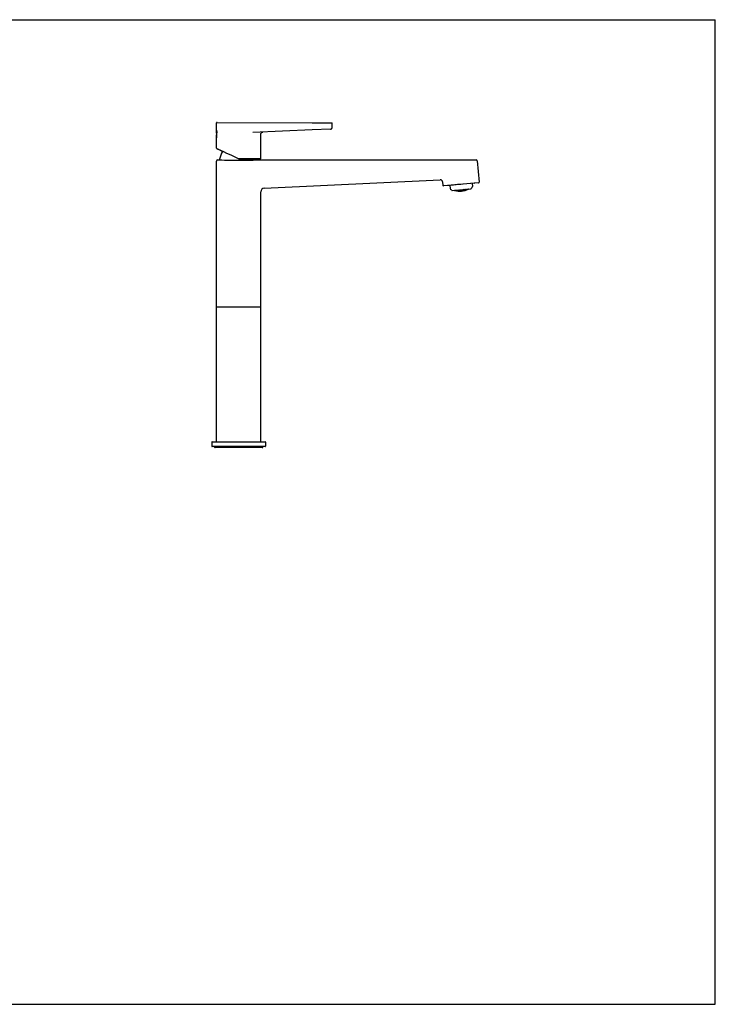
# Model space of a CAD drawing. Header units: millimetres. Extents: x 0 to 1189, y 0 to 841.
# Tile 6 of 6: x 594 to 1189, y 0 to 841. Entities that reach past the tile are written whole.
import ezdxf

# ---------------------------------------------------------------- set-up
doc = ezdxf.new("R2010")
doc.units = ezdxf.units.MM
doc.header["$LTSCALE"] = 65.395
doc.layers.get('0').update_dxf_attribs({"linetype": 'CONTINUOUS'})
doc.layers.add('AXIS', color=7, linetype='CONTINUOUS')

msp = doc.modelspace()

# ---------------------------------------------------------------- linework, layer by layer
at = {"color": 7, "linetype": 'CONTINUOUS'}
for p, q in [((0, 841), (1189, 841)), ((1189, 0), (1189, 841)), ((763.16, 753.27), (860.99, 752.87)), ((844.43, 752.94), (861.15, 752.87)), ((762.64, 746.73), (762.64, 746.73)), ((762.64, 740.25), (762.65, 740.41)), ((762.75, 741.06), (762.94, 742.26)), ((844.44, 746.89), (793.76, 744.71)), ((860.2, 747.57), (844.44, 746.89)), ((762.61, 739.97), (762.61, 739.97)), ((762.81, 731), (762.84, 730.99)), ((762.87, 730.97), (762.92, 730.95)), ((762.92, 730.95), (762.97, 730.92)), ((762.97, 730.92), (763.05, 730.88)), ((763.05, 730.88), (763.17, 730.82)), ((763.17, 730.82), (763.34, 730.73)), ((763.34, 730.73), (763.65, 730.58)), ((763.65, 730.58), (764.17, 730.32)), ((763.98, 730.49), (763.99, 730.48)), ((763.99, 730.48), (764.01, 730.47)), ((764.01, 730.47), (764.03, 730.47)), ((764.03, 730.47), (764.05, 730.46)), ((764.05, 730.46), (764.09, 730.44)), ((764.09, 730.44), (764.14, 730.42)), ((764.14, 730.42), (764.21, 730.39)), ((764.17, 730.32), (765.28, 729.78)), ((764.21, 730.39), (764.32, 730.34)), ((764.32, 730.34), (764.49, 730.27)), ((764.49, 730.27), (764.76, 730.15)), ((764.76, 730.15), (764.84, 730.11)), ((764.84, 730.11), (765.42, 729.85)), ((765.28, 729.78), (767.94, 728.49)), ((765.42, 729.85), (766.61, 729.31)), ((766.61, 729.31), (768.73, 728.33)), ((768.73, 728.33), (771.39, 727.1)), ((771.39, 727.1), (774.97, 725.43)), ((774.97, 725.43), (778.96, 723.56)), ((778.96, 723.56), (781.84, 722.2)), ((762.67, 480.37), (762.67, 720.23)), ((763.67, 721.23), (765.22, 721.23)), ((765.33, 721.6), (765.32, 721.37)), ((765.32, 721.37), (765.32, 721.23)), ((765.35, 721.82), (765.33, 721.6)), ((781.84, 722.2), (799.34, 722.12)), ((800.23, 722.12), (781.86, 722.2)), ((782.34, 720.96), (782.21, 720.96)), ((797.99, 721.82), (798.01, 721.6)), ((798.01, 721.6), (798.02, 721.37)), ((798.02, 721.37), (798.02, 721.22)), ((798.12, 721.23), (984.49, 721.23)), ((799.41, 722.12), (799.41, 722.12)), ((985.48, 720.31), (987.07, 702.21)), ((803.53, 697.09), (953.84, 704.27)), ((955.93, 702.45), (956.18, 699.51)), ((986.61, 701.67), (956.73, 699.06)), ((960.45, 699.3), (960.39, 699.29)), ((960.98, 699.35), (960.45, 699.3)), ((960.94, 699.34), (960.46, 699.3)), ((961.19, 699.37), (960.98, 699.35)), ((982.97, 701.27), (961.02, 699.35)), ((961.7, 699.42), (961.19, 699.37)), ((961.83, 699.43), (961.7, 699.42)), ((961.86, 699.43), (961.83, 699.43)), ((962.21, 699.47), (961.86, 699.43)), ((962.28, 699.47), (962.21, 699.47)), ((962.21, 699.45), (962.45, 696.75)), ((962.33, 699.48), (962.28, 699.47)), ((963.3, 699.57), (962.33, 699.48)), ((963.49, 699.59), (963.3, 699.57)), ((963.6, 699.6), (963.49, 699.59)), ((964.2, 699.66), (963.6, 699.6)), ((964.24, 699.66), (964.2, 699.66)), ((964.38, 699.67), (964.24, 699.66)), ((964.86, 699.72), (964.38, 699.67)), ((964.95, 699.73), (964.86, 699.72)), ((965.22, 699.75), (964.95, 699.73)), ((965.36, 699.77), (965.22, 699.75)), ((981.14, 701.11), (981.38, 698.41)), ((982.97, 701.27), (983.1, 701.37)), ((800.67, 480.37), (800.67, 694.09)), ((963.76, 695.27), (962.8, 696.07)), ((964.07, 695.13), (980.06, 696.53)), ((966.19, 695.26), (966.21, 695.25)), ((966.26, 695.24), (966.27, 695.23)), ((966.87, 695.27), (966.91, 695.25)), ((966.93, 695.19), (966.93, 695.25)), ((966.95, 695.24), (966.98, 695.23)), ((967.04, 695.39), (967.05, 695.34)), ((967.05, 695.31), (967.05, 695.34)), ((967.62, 695.38), (967.64, 695.37)), ((967.65, 695.26), (967.64, 695.37)), ((967.78, 695.34), (967.78, 695.34)), ((967.79, 695.15), (967.82, 695.15)), ((967.8, 695.34), (967.81, 695.34)), ((967.9, 695.33), (967.91, 695.26)), ((967.91, 695.23), (967.91, 695.26)), ((968.44, 695.33), (968.47, 695.33)), ((968.47, 695.34), (968.47, 695.33)), ((968.49, 695.33), (968.52, 695.07)), ((968.5, 695.35), (968.52, 695.35)), ((968.55, 694.81), (968.57, 694.81)), ((968.61, 695.53), (968.61, 695.47)), ((968.66, 694.89), (968.66, 694.93)), ((968.66, 694.93), (968.66, 694.93)), ((969.05, 695.17), (969.08, 695.16)), ((969.11, 695.05), (969.1, 695.16)), ((969.14, 695.15), (969.16, 695.14)), ((969.16, 695.14), (969.17, 695.14)), ((969.17, 695.14), (969.19, 695.14)), ((969.2, 695.58), (969.22, 695.26)), ((969.2, 694.93), (969.23, 694.93)), ((969.23, 694.94), (969.23, 694.93)), ((969.23, 694.93), (969.23, 694.93)), ((969.26, 694.94), (969.28, 694.95)), ((969.37, 695.14), (969.37, 695.06)), ((969.75, 695.5), (969.78, 695.49)), ((969.78, 695.49), (969.8, 695.48)), ((969.81, 695.32), (969.8, 695.48)), ((969.81, 694.83), (969.84, 694.82)), ((969.84, 694.82), (969.86, 694.82)), ((969.85, 695.47), (969.86, 695.47)), ((969.86, 694.78), (969.85, 694.82)), ((969.86, 695.47), (969.89, 695.47)), ((969.91, 695.64), (969.92, 695.6)), ((969.91, 695.19), (969.94, 695.19)), ((969.92, 694.81), (969.94, 694.81)), ((969.94, 695.19), (969.94, 695.19)), ((969.95, 695.19), (969.98, 694.93)), ((969.97, 695.21), (969.98, 695.21)), ((969.98, 695.46), (969.98, 695.46)), ((970.02, 694.8), (970.02, 694.8)), ((970.02, 694.68), (970.03, 694.68)), ((970.06, 695.48), (970.07, 695.33)), ((970.07, 695.3), (970.07, 695.33)), ((970.12, 694.81), (970.12, 694.8)), ((970.51, 695.08), (970.54, 695.08)), ((970.54, 695.08), (970.58, 695.07)), ((970.56, 694.98), (970.56, 695.07)), ((970.61, 695.58), (970.63, 695.58)), ((970.62, 695.06), (970.63, 695.06)), ((970.63, 695.58), (970.63, 695.58)), ((970.63, 695.58), (970.63, 695.58)), ((970.63, 695.06), (970.65, 695.06)), ((970.64, 695.58), (970.68, 695.18)), ((970.67, 694.86), (970.7, 694.86)), ((970.7, 694.86), (970.7, 694.86)), ((970.71, 695.06), (970.73, 695.06)), ((970.73, 695.06), (970.74, 695.06)), ((970.82, 695.08), (970.82, 695)), ((971.2, 695.47), (971.23, 695.47)), ((971.23, 695.47), (971.24, 695.47)), ((971.26, 695.31), (971.24, 695.47)), ((971.27, 694.81), (971.29, 694.81)), ((971.29, 694.81), (971.31, 694.81)), ((971.3, 695.46), (971.31, 695.45)), ((971.3, 694.78), (971.3, 694.81)), ((971.31, 695.45), (971.34, 695.46)), ((971.35, 695.77), (971.36, 695.58)), ((971.37, 695.18), (971.39, 695.18)), ((971.38, 694.8), (971.4, 694.8)), ((971.38, 694.8), (971.38, 694.8)), ((971.39, 695.19), (971.39, 695.18)), ((971.39, 695.18), (971.39, 695.18)), ((971.4, 695.18), (971.42, 694.91)), ((971.43, 695.46), (971.44, 695.46)), ((971.48, 694.81), (971.48, 694.81)), ((971.5, 695.48), (971.53, 695.49)), ((971.5, 695.48), (971.52, 695.33)), ((971.56, 694.82), (971.56, 694.8)), ((971.94, 695.77), (971.94, 695.82)), ((971.94, 695.77), (971.95, 695.74)), ((971.96, 695.13), (971.99, 695.13)), ((971.99, 695.13), (972.01, 695.12)), ((972, 695.04), (972, 695.12)), ((972.06, 695.63), (972.08, 695.64)), ((972.07, 695.12), (972.08, 695.12)), ((972.08, 695.65), (972.08, 695.64)), ((972.08, 695.64), (972.12, 695.24)), ((972.08, 695.64), (972.08, 695.64)), ((972.08, 695.12), (972.1, 695.12)), ((972.12, 695.24), (972.13, 695.14)), ((972.12, 694.92), (972.14, 694.92)), ((972.14, 694.92), (972.14, 694.92)), ((972.18, 695.13), (972.16, 695.13)), ((972.19, 695.13), (972.18, 695.13)), ((972.19, 695.84), (972.2, 695.8)), ((972.2, 695.76), (972.2, 695.8)), ((972.26, 695.15), (972.26, 695.06)), ((972.65, 695.58), (972.67, 695.58)), ((972.67, 695.58), (972.68, 695.58)), ((972.69, 695.43), (972.68, 695.58)), ((972.71, 694.92), (972.74, 694.92)), ((972.74, 694.9), (972.74, 694.92)), ((972.75, 695.58), (972.75, 695.58)), ((972.78, 695.89), (972.8, 695.71)), ((972.81, 695.3), (972.84, 695.31)), ((972.82, 694.92), (972.82, 694.92)), ((972.83, 695.31), (972.86, 695.04)), ((972.87, 695.59), (972.84, 695.59)), ((972.84, 695.31), (972.84, 695.31)), ((972.84, 695.31), (972.84, 695.31)), ((972.88, 695.59), (972.87, 695.59)), ((972.91, 694.93), (972.9, 694.93)), ((972.92, 694.94), (972.91, 694.93)), ((972.94, 695.61), (972.95, 695.45)), ((973, 694.95), (973, 694.93)), ((973.4, 695.3), (973.42, 695.3)), ((973.42, 695.3), (973.43, 695.3)), ((973.43, 695.22), (973.43, 695.3)), ((973.5, 695.83), (973.52, 695.83)), ((973.51, 695.83), (973.54, 695.44)), ((973.51, 695.31), (973.51, 695.31)), ((973.52, 695.83), (973.52, 695.84)), ((973.52, 695.84), (973.52, 695.84)), ((973.52, 695.83), (973.52, 695.83)), ((973.55, 695.4), (973.55, 695.42)), ((973.56, 695.11), (973.58, 695.12)), ((973.58, 695.12), (973.58, 695.12)), ((973.61, 695.32), (973.59, 695.32)), ((973.62, 695.33), (973.61, 695.32)), ((973.68, 695.35), (973.69, 695.25)), ((973.69, 695.12), (973.7, 695.12)), ((974.08, 695.83), (974.1, 695.83)), ((974.12, 695.68), (974.1, 695.83)), ((974.12, 695.68), (974.12, 695.65)), ((974.15, 695.16), (974.16, 695.16)), ((974.16, 695.15), (974.16, 695.16)), ((974.18, 695.83), (974.18, 695.83)), ((974.22, 696.02), (974.22, 695.97)), ((974.23, 695.95), (974.22, 695.96)), ((974.23, 695.93), (974.23, 695.95)), ((974.24, 695.55), (974.25, 695.56)), ((974.25, 695.56), (974.27, 695.57)), ((974.26, 695.18), (974.25, 695.17)), ((974.26, 695.57), (974.28, 695.3)), ((974.3, 695.86), (974.27, 695.85)), ((974.27, 695.57), (974.27, 695.57)), ((974.28, 695.05), (974.27, 695.05)), ((974.28, 695.27), (974.28, 695.29)), ((974.29, 695.26), (974.28, 695.27)), ((974.31, 695.86), (974.3, 695.86)), ((974.35, 695.2), (974.33, 695.19)), ((974.36, 695.88), (974.37, 695.71)), ((974.37, 695.57), (974.38, 695.57)), ((974.42, 695.22), (974.42, 695.18)), ((974.83, 695.61), (974.84, 695.62)), ((974.85, 695.54), (974.84, 695.62)), ((974.93, 696.08), (974.96, 695.77)), ((974.98, 695.44), (974.96, 695.44)), ((974.97, 695.72), (974.97, 695.73)), ((974.97, 695.42), (974.98, 695.43)), ((974.98, 695.43), (975.01, 695.44)), ((975.03, 695.65), (975.02, 695.65)), ((975.05, 695.66), (975.03, 695.65)), ((975.1, 695.68), (975.11, 695.57)), ((975.11, 695.45), (975.13, 695.46)), ((975.53, 696.07), (975.52, 696.13)), ((975.57, 695.53), (975.57, 695.54)), ((975.57, 695.54), (975.59, 695.54)), ((975.57, 695.53), (975.58, 695.5)), ((975.65, 695.94), (975.67, 695.95)), ((975.67, 695.96), (975.69, 695.69)), ((975.67, 695.95), (975.69, 695.96)), ((975.71, 695.43), (975.68, 695.43)), ((975.69, 695.96), (975.69, 695.97)), ((975.78, 696.15), (975.78, 696.11)), ((975.79, 695.98), (975.8, 695.98)), ((976.25, 696.06), (976.26, 696.07)), ((976.26, 695.99), (976.25, 696.06)), ((976.26, 695.99), (976.26, 695.96)), ((976.35, 696.08), (976.35, 696.08)), ((976.39, 695.9), (976.37, 695.9)), ((976.4, 696.12), (976.4, 696.13)), ((976.5, 696.15), (976.51, 696.03)), ((977.09, 696.27), (977.09, 696.22)), ((977.09, 696.22), (977.1, 696.19)), ((977.1, 696.18), (977.1, 696.19)), ((977.12, 696.14), (977.1, 696.18)), ((977.23, 696.15), (977.23, 696.09)), ((977.82, 696.31), (977.81, 696.32)), ((977.83, 696.27), (977.82, 696.31)), ((977.89, 696.25), (977.88, 696.25)), ((977.93, 696.27), (977.94, 696.28)), ((980.34, 696.72), (981.15, 697.68)), ((800.67, 595.37), (762.67, 595.37)), ((758.67, 480.12), (758.67, 476.62)), ((758.92, 480.37), (804.42, 480.37)), ((804.67, 480.12), (804.67, 476.62)), ((804.42, 476.37), (758.92, 476.37)), ((761, 475.95), (761, 476.37)), ((801.84, 475.45), (761.5, 475.45)), ((802.34, 475.95), (802.34, 476.37)), ((0, 0), (1189, 0))]:
    msp.add_line(p, q, dxfattribs=at)
for points in [[(860.2, 747.57), (860.38, 747.59), (860.56, 747.63), (860.74, 747.7), (860.92, 747.8), (861.09, 747.92), (861.25, 748.07), (861.39, 748.24), (861.49, 748.44), (861.57, 748.64), (861.62, 748.86), (861.64, 749.07)], [(762.75, 741.06), (762.74, 740.98), (762.73, 740.9), (762.72, 740.82), (762.71, 740.75), (762.7, 740.69), (762.69, 740.63), (762.69, 740.57), (762.68, 740.52), (762.68, 740.48), (762.67, 740.43), (762.67, 740.4), (762.67, 740.36), (762.67, 740.33), (762.67, 740.31), (762.66, 740.29), (762.66, 740.26), (762.67, 740.24), (762.67, 740.21), (762.67, 740.2)], [(800.62, 743.11), (800.62, 743.19), (800.65, 743.42), (800.7, 743.65), (800.78, 743.88), (800.89, 744.09), (801.02, 744.29), (801.17, 744.47), (801.34, 744.63), (801.53, 744.77), (801.72, 744.89), (801.92, 744.97), (802.13, 745.04), (802.32, 745.07)], [(762.57, 731.33), (762.57, 731.28), (762.59, 731.23), (762.61, 731.18), (762.63, 731.14), (762.65, 731.12), (762.67, 731.1), (762.68, 731.09), (762.69, 731.08), (762.7, 731.08), (762.71, 731.07), (762.72, 731.06), (762.72, 731.06), (762.73, 731.05), (762.74, 731.05), (762.74, 731.05), (762.75, 731.04), (762.76, 731.04), (762.77, 731.03), (762.78, 731.03), (762.79, 731.02), (762.79, 731.02), (762.81, 731)], [(762.84, 730.99), (762.85, 730.99), (762.87, 730.97)], [(763.94, 730.5), (763.94, 730.5), (763.94, 730.5), (763.95, 730.5), (763.95, 730.5), (763.95, 730.49), (763.96, 730.49), (763.96, 730.49), (763.97, 730.49), (763.98, 730.49)], [(960.35, 699.38), (960.35, 699.37), (960.37, 699.35), (960.38, 699.32), (960.39, 699.29)]]:
    msp.add_lwpolyline(points, dxfattribs=at)
for centre, radius, start, end in [((763.16, 752.77), 0.5, 89.76131, 179.76131), ((861.15, 752.37), 0.5, 359.76131, 89.76131), ((777.15, 738.41), 14.63, 172.77151, 173.26078), ((738.43, 743.62), 24.43, 353.99253, 354.14268), ((740.33, 743.43), 22.52, 354.12418, 357.02764), ((748.4, 743.03), 14.55, 350.15074, 352.45657), ((739.89, 743.35), 22.96, 2.30543, 2.5201), ((741.08, 743.38), 21.78, 357.22244, 2.35703), ((741.55, 743.36), 21.31, 357.06384, 357.21708), ((747.18, 743.19), 15.78, 352.44043, 353.18301), ((746.2, 743.3), 16.77, 353.20932, 356.38546), ((745.74, 743.33), 17.23, 356.37769, 356.94154), ((744.99, 743.36), 17.98, 356.98936, 2.91823), ((781.67, 719.37), 16.5, 145.7312, 171.45092), ((763.67, 720.23), 1, 90, 180), ((781.67, 1221.08), 500.12, 268.11486, 270.06136), ((781.66, 1221.46), 500.51, 270.07809, 271.88446), ((781.67, 719.37), 16.5, 8.54908, 9.64992), ((800.23, 722.42), 0.3, 269.76131, 359.76131), ((984.49, 720.23), 1, 5, 90), ((953.93, 702.28), 2, 5, 92.73645), ((956.68, 699.56), 0.5, 184.998, 275.00287), ((980.38, 698.32), 1, 320, 5), ((986.57, 702.17), 0.5, 274.99713, 5.002), ((803.67, 694.09), 3, 92.73645, 180), ((963.44, 696.84), 1, 185, 230), ((964.18, 695.77), 0.65, 230, 260.30011), ((970.52, 707.72), 13.19, 250.24565, 250.60594), ((970.52, 707.7), 13.17, 250.60598, 250.80754), ((970.51, 707.68), 13.15, 250.93423, 251.13842), ((970.74, 711.03), 16.44, 254.24686, 295.75314), ((971.25, 707.78), 13.26, 249.61986, 250.70559), ((971.23, 707.73), 13.21, 250.87995, 251.07687), ((967.01, 695.32), 0.0935, 251.29465, 263.14569), ((971.96, 707.84), 13.2, 250.19453, 250.61391), ((971.95, 707.82), 13.18, 250.61397, 250.79609), ((971.95, 707.8), 13.16, 250.88723, 251.11156), ((968.22, 707.01), 11.69, 267.98734, 268.48268), ((968.22, 707), 11.67, 268.48243, 270.19918), ((968.22, 706.98), 11.65, 270.19949, 271.11073), ((968.46, 695.47), 0.106, 184.95808, 192.67692), ((972.26, 707.72), 12.95, 253.00398, 253.4806), ((968.56, 695.04), 0.105, 256.67045, 268.0959), ((968.94, 706.96), 12.03, 268.169, 268.67337), ((972.25, 707.69), 12.92, 253.48057, 254.02966), ((968.51, 695.46), 0.106, 336.65465, 344.312), ((968.94, 706.94), 12.01, 268.67316, 270.33965), ((972.23, 707.63), 12.86, 254.02885, 255.68138), ((968.94, 706.93), 12, 270.33993, 271.24754), ((972.22, 707.57), 12.8, 255.82954, 256.06914), ((971.83, 707.4), 12.74, 258.22622, 258.71514), ((969.27, 695.23), 0.101, 266.44776, 273.35038), ((968.58, 706.92), 11.81, 273.38536, 276.46617), ((971.83, 707.38), 12.71, 258.71513, 259.25703), ((969.27, 695.05), 0.104, 341.25429, 349.62207), ((972.95, 707.76), 12.68, 253.71443, 255.37069), ((971.82, 707.33), 12.67, 259.25644, 260.88606), ((972.93, 707.7), 12.61, 255.60938, 255.85242), ((971.81, 707.29), 12.62, 261.11458, 261.38605), ((969.93, 695.32), 0.116, 249.74598, 258.41721), ((969.81, 695.59), 0.106, 357.32308, 5.04192), ((972.55, 707.51), 12.6, 258.0504, 258.52323), ((969.97, 695.58), 0.113, 257.26238, 264.08774), ((968.21, 706.97), 11.65, 278.74975, 279.22769), ((970.02, 694.91), 0.104, 261.7997, 269.07638), ((969.31, 706.89), 12.11, 273.40257, 276.45048), ((972.54, 707.49), 12.58, 258.52321, 259.07158), ((969.97, 695.32), 0.107, 339.13015, 347.05254), ((968.21, 706.99), 11.66, 279.228, 280.94553), ((972.53, 707.45), 12.53, 259.07097, 260.72011), ((968.21, 707), 11.68, 280.94535, 281.51733), ((968.21, 707.01), 11.68, 281.51731, 281.85585), ((972.53, 707.4), 12.48, 261.0193, 261.20703), ((973.26, 707.66), 12.36, 257.72709, 258.18574), ((970.68, 694.99), 0.109, 253.4373, 263.20927), ((972.16, 707.26), 12.48, 263.26409, 263.75141), ((973.26, 707.64), 12.34, 258.18571, 258.74543), ((968.94, 706.92), 11.99, 278.61813, 279.10381), ((972.16, 707.24), 12.46, 263.7514, 264.29324), ((970.71, 694.99), 0.109, 341.20093, 349.01669), ((968.94, 706.93), 12.01, 279.10409, 280.77145), ((973.25, 707.6), 12.29, 258.74478, 260.42821), ((972.15, 707.21), 12.43, 264.29286, 265.92103), ((968.94, 706.95), 12.02, 280.77134, 281.67225), ((973.24, 707.55), 12.25, 260.62565, 260.90613), ((972.15, 707.18), 12.4, 266.08794, 266.41855), ((972.87, 707.39), 12.29, 263.09932, 263.57197), ((968.56, 707.03), 11.92, 283.97823, 284.29971), ((969.67, 706.9), 12.23, 278.52508, 279.02229), ((972.87, 707.37), 12.28, 263.57196, 264.12246), ((968.55, 707.06), 11.95, 284.45507, 286.15118), ((971.46, 694.79), 0.102, 355.48587, 4.99251), ((969.66, 706.91), 12.24, 279.02238, 280.11192), ((972.87, 707.34), 12.24, 264.12207, 265.77636), ((969.66, 706.92), 12.25, 280.11186, 280.65632), ((968.54, 707.09), 11.99, 286.15075, 286.71512), ((969.66, 706.93), 12.26, 280.65633, 281.20052), ((968.54, 707.11), 12, 286.71508, 287.06243), ((972.86, 707.31), 12.21, 265.99116, 266.26172), ((972.06, 695.79), 0.126, 247.37271, 256.71334), ((972.06, 695.78), 0.117, 256.72798, 263.62625), ((969.66, 706.94), 12.27, 281.2005, 281.55631), ((973.58, 707.55), 12, 262.82487, 263.2849), ((972.12, 695.04), 0.107, 257.99274, 268.18535), ((972.51, 707.19), 12.27, 268.31075, 268.79948), ((972.07, 695.8), 0.132, 317.55113, 324.78723), ((972.07, 695.79), 0.127, 324.77349, 332.07612), ((973.58, 707.53), 11.99, 263.28488, 263.84925), ((969.28, 707), 12.22, 283.73831, 284.22313), ((972.51, 707.18), 12.26, 268.79948, 269.34367), ((973.58, 707.5), 11.95, 263.84882, 265.54493), ((969.28, 707.02), 12.24, 284.22332, 285.32667), ((972.51, 707.17), 12.25, 269.34351, 270.97745), ((969.27, 707.04), 12.26, 285.32652, 285.87753), ((969.27, 707.05), 12.28, 285.87754, 286.42804), ((973.57, 707.47), 11.92, 265.70029, 266.02177), ((969.27, 707.07), 12.29, 286.42801, 286.78035), ((972.51, 707.15), 12.23, 271.08847, 271.47492), ((972.84, 694.91), 0.102, 185.00759, 194.51403), ((973.22, 707.33), 12.03, 268.19746, 268.67166), ((968.87, 707.17), 12.25, 289.09387, 289.37435), ((970.01, 706.99), 12.4, 283.58148, 284.07848), ((972.84, 695.45), 0.115, 326.74572, 334.97277), ((968.87, 707.17), 12.26, 289.37434, 289.57096), ((973.22, 707.32), 12.02, 268.67165, 269.22518), ((968.86, 707.21), 12.29, 289.57179, 291.25522), ((970, 707.01), 12.43, 284.07866, 285.16457), ((973.22, 707.31), 12.01, 269.22501, 270.88705), ((970, 707.04), 12.45, 285.16443, 285.70675), ((968.84, 707.26), 12.34, 291.25458, 291.82637), ((969.99, 707.05), 12.46, 285.70676, 286.2486), ((973.47, 695.97), 0.106, 204.27, 211.48379), ((968.83, 707.28), 12.36, 291.82631, 292.17252), ((973.22, 707.29), 11.99, 271.02921, 271.38188), ((973.54, 695.23), 0.105, 197.74233, 206.35955), ((969.99, 707.06), 12.48, 286.24857, 286.6096), ((973.92, 707.51), 11.68, 268.01723, 268.48268), ((972.86, 707.2), 12.11, 273.40912, 273.90221), ((973.92, 707.5), 11.68, 268.48267, 269.05465), ((969.6, 707.15), 12.49, 288.79302, 289.27916), ((973.59, 695.24), 0.106, 348.79737, 357.3288), ((972.86, 707.2), 12.11, 273.9703, 276.09776), ((969.59, 707.19), 12.53, 289.27989, 290.92903), ((973.92, 707.49), 11.66, 269.05447, 270.772), ((969.57, 707.24), 12.58, 290.92855, 291.78324), ((973.92, 707.47), 11.65, 270.85815, 271.25025), ((972.86, 707.2), 12.11, 276.15814, 276.59743), ((974.17, 695.94), 0.113, 285.91225, 292.73762), ((974.24, 695.28), 0.104, 280.92256, 288.20133), ((973.57, 707.36), 11.81, 273.39207, 273.87474), ((969.15, 707.37), 12.61, 294.14758, 294.39062), ((970.32, 707.16), 12.62, 288.614, 289.11266), ((969.15, 707.38), 12.63, 294.39062, 294.62829), ((974.26, 695.71), 0.119, 339.04879, 353.88241), ((973.57, 707.36), 11.81, 273.94099, 276.12523), ((969.12, 707.43), 12.68, 294.62931, 296.28557), ((970.31, 707.2), 12.67, 289.11335, 290.73741), ((970.29, 707.24), 12.71, 290.73682, 291.27689), ((973.57, 707.36), 11.81, 276.17974, 276.61464), ((974.95, 695.55), 0.104, 200.37763, 208.75319), ((970.29, 707.26), 12.73, 291.27683, 291.57946), ((974.92, 695.73), 0.101, 276.64962, 283.55224), ((976.19, 696.07), 1.26, 194.55034, 195.22449), ((973.21, 707.29), 11.99, 278.60349, 279.11266), ((969.88, 707.37), 12.8, 293.82751, 294.31768), ((975, 695.57), 0.112, 343.46823, 353.42188), ((973.21, 707.3), 12, 279.18477, 279.66693), ((969.85, 707.42), 12.86, 294.31862, 295.97115), ((973.21, 707.32), 12.01, 279.66725, 281.34183), ((969.82, 707.48), 12.92, 295.97034, 296.54149), ((973.21, 707.33), 12.03, 281.40027, 281.83099), ((969.81, 707.5), 12.95, 296.54139, 296.80444), ((975.65, 695.66), 0.105, 281.93363, 293.32622), ((973.92, 707.47), 11.65, 278.73445, 279.2277), ((973.92, 707.48), 11.65, 279.30456, 279.80047), ((973.92, 707.5), 11.67, 279.80082, 281.51757), ((973.91, 707.51), 11.69, 281.59038, 282.01265), ((972.12, 694.62), 4.53, 20.04556, 20.22187), ((970.1, 707.64), 13.16, 298.88844, 299.11277), ((970.1, 707.66), 13.17, 299.11278, 299.38685), ((970.08, 707.68), 13.2, 299.38689, 299.80546), ((977.13, 696.2), 0.0935, 286.85431, 298.70535), ((970.82, 707.7), 13.21, 298.78165, 299.294), ((970.79, 707.74), 13.26, 299.2944, 300.38014), ((977.83, 696.32), 0.105, 292.13008, 305.08663), ((971.54, 707.77), 13.15, 298.86158, 299.06572), ((971.53, 707.79), 13.17, 299.15167, 299.39403), ((971.52, 707.8), 13.19, 299.39406, 299.75435), ((979.85, 697.14), 0.65, 289.69989, 320), ((758.92, 480.12), 0.25, 90, 180), ((804.42, 480.12), 0.25, 0, 90), ((758.92, 476.62), 0.25, 180, 270), ((761.5, 475.95), 0.5, 180, 270), ((801.84, 475.95), 0.5, 270, 360), ((804.42, 476.62), 0.25, 270, 360)]:
    msp.add_arc(centre, radius, start, end, dxfattribs=at)
for points, knots in [([(762.61, 740.04), (762.61, 740.04), (762.61, 740.07), (762.62, 740.1), (762.62, 740.13)], [0, 0, 0, 0, 0.212919, 1, 1, 1, 1]), ([(762.68, 740.22), (762.67, 740.17), (762.65, 740.08), (762.63, 740), (762.62, 739.97)], [0, 0, 0, 0, 0.665181, 1, 1, 1, 1]), ([(762.65, 746.56), (762.64, 746.57), (762.64, 746.62), (762.63, 746.67), (762.63, 746.71)], [0, 0, 0, 0, 0.344094, 1, 1, 1, 1]), ([(762.64, 746.73), (762.64, 746.72), (762.64, 746.72), (762.65, 746.7), (762.65, 746.68), (762.66, 746.66), (762.66, 746.65)], [0, 0, 0, 0, 0.081117, 0.273709, 0.580187, 1, 1, 1, 1]), ([(762.83, 744.36), (762.81, 744.81), (762.76, 745.54), (762.67, 746.27), (762.65, 746.56)], [0, 0, 0, 0, 0.612882, 1, 1, 1, 1]), ([(762.66, 746.65), (762.69, 746.54), (762.74, 746.25), (762.82, 745.74), (762.9, 745.05), (762.93, 744.55), (762.95, 744.27)], [0, 0, 0, 0, 0.136731, 0.362479, 0.657208, 1, 1, 1, 1]), ([(762.65, 740.41), (762.66, 740.45), (762.69, 740.67), (762.71, 740.89), (762.73, 741.06)], [0, 0, 0, 0, 0.21262, 1, 1, 1, 1]), ([(762.69, 740.35), (762.68, 740.34), (762.68, 740.32), (762.68, 740.29), (762.67, 740.28), (762.67, 740.27), (762.67, 740.27), (762.67, 740.29), (762.67, 740.31), (762.67, 740.34), (762.67, 740.39), (762.67, 740.44), (762.68, 740.54), (762.71, 740.77), (762.74, 740.98), (762.76, 741.13)], [0, 0, 0, 0, 0.040294, 0.068036, 0.07718, 0.083186, 0.086693, 0.097834, 0.121453, 0.157574, 0.206031, 0.266566, 0.338911, 0.517711, 1, 1, 1, 1]), ([(762.74, 740.54), (762.73, 740.51), (762.71, 740.4), (762.69, 740.3), (762.68, 740.22)], [0, 0, 0, 0, 0.283671, 1, 1, 1, 1]), ([(762.76, 741.13), (762.77, 741.19), (762.82, 741.48), (762.87, 741.77), (762.92, 741.99)], [0, 0, 0, 0, 0.22559, 1, 1, 1, 1]), ([(762.61, 739.98), (762.61, 739.98), (762.61, 740), (762.61, 740.02), (762.61, 740.04)], [0, 0, 0, 0, 0.183851, 1, 1, 1, 1]), ([(762.62, 739.97), (762.61, 739.97), (762.61, 739.97), (762.61, 739.97), (762.61, 739.97)], [0, 0, 0, 0, 0.689692, 1, 1, 1, 1]), ([(781.86, 722.2), (781.86, 722.2), (781.86, 722.21), (781.87, 722.22), (781.87, 722.25), (781.88, 722.27), (781.88, 722.28)], [0, 0, 0, 0, 0.06944, 0.265497, 0.580451, 1, 1, 1, 1]), ([(781.88, 722.28), (781.89, 722.3), (781.9, 722.37), (781.92, 722.44), (781.93, 722.5)], [0, 0, 0, 0, 0.215258, 1, 1, 1, 1]), ([(971.5, 700.35), (970.96, 700.3), (968.91, 700.11), (966.87, 699.91), (965.36, 699.77)], [0, 0, 0, 0, 0.264993, 1, 1, 1, 1]), ([(966.32, 695.31), (966.32, 695.3), (966.31, 695.27), (966.3, 695.25), (966.3, 695.23)], [0, 0, 0, 0, 0.384305, 1, 1, 1, 1]), ([(967.05, 695.31), (967.04, 695.3), (967.04, 695.27), (967.03, 695.25), (967.03, 695.23)], [0, 0, 0, 0, 0.364907, 1, 1, 1, 1]), ([(967.65, 695.26), (967.65, 695.24), (967.67, 695.19), (967.71, 695.16), (967.73, 695.16)], [0, 0, 0, 0, 0.516639, 1, 1, 1, 1]), ([(967.76, 695.45), (967.76, 695.44), (967.75, 695.41), (967.75, 695.38), (967.74, 695.36)], [0, 0, 0, 0, 0.347745, 1, 1, 1, 1]), ([(967.82, 695.15), (967.83, 695.15), (967.87, 695.16), (967.9, 695.2), (967.91, 695.23)], [0, 0, 0, 0, 0.241229, 1, 1, 1, 1]), ([(968.52, 695.04), (968.52, 695.03), (968.51, 695), (968.51, 694.97), (968.51, 694.95)], [0, 0, 0, 0, 0.364273, 1, 1, 1, 1]), ([(968.57, 694.81), (968.58, 694.81), (968.62, 694.83), (968.65, 694.87), (968.66, 694.9)], [0, 0, 0, 0, 0.221685, 1, 1, 1, 1]), ([(969.11, 695.05), (969.11, 695.03), (969.14, 694.98), (969.18, 694.95), (969.2, 694.95)], [0, 0, 0, 0, 0.517374, 1, 1, 1, 1]), ([(969.22, 695.25), (969.22, 695.23), (969.22, 695.2), (969.22, 695.17), (969.22, 695.15)], [0, 0, 0, 0, 0.347274, 1, 1, 1, 1]), ([(969.25, 695.13), (969.25, 695.13), (969.25, 695.13), (969.26, 695.13), (969.26, 695.13)], [0, 0, 0, 0, 0.501669, 1, 1, 1, 1]), ([(969.26, 695.13), (969.26, 695.13), (969.26, 695.13), (969.26, 695.13), (969.27, 695.13)], [0, 0, 0, 0, 0.501032, 1, 1, 1, 1]), ([(969.81, 695.3), (969.82, 695.29), (969.83, 695.25), (969.86, 695.23), (969.89, 695.22)], [0, 0, 0, 0, 0.260464, 1, 1, 1, 1]), ([(969.89, 694.72), (969.89, 694.71), (969.91, 694.69), (969.94, 694.68), (969.95, 694.68)], [0, 0, 0, 0, 0.270296, 1, 1, 1, 1]), ([(969.92, 695.58), (969.92, 695.57), (969.92, 695.54), (969.91, 695.51), (969.91, 695.49)], [0, 0, 0, 0, 0.332284, 1, 1, 1, 1]), ([(969.98, 694.91), (969.98, 694.9), (969.97, 694.87), (969.97, 694.84), (969.97, 694.82)], [0, 0, 0, 0, 0.363239, 1, 1, 1, 1]), ([(970.03, 694.68), (970.05, 694.68), (970.09, 694.7), (970.11, 694.75), (970.12, 694.77)], [0, 0, 0, 0, 0.453936, 1, 1, 1, 1]), ([(970.57, 694.96), (970.57, 694.95), (970.58, 694.92), (970.62, 694.89), (970.65, 694.88)], [0, 0, 0, 0, 0.263508, 1, 1, 1, 1]), ([(970.63, 695.59), (970.63, 695.59), (970.63, 695.59), (970.63, 695.58), (970.63, 695.58)], [0, 0, 0, 0, 0.811733, 1, 1, 1, 1]), ([(970.68, 695.18), (970.68, 695.17), (970.68, 695.13), (970.68, 695.1), (970.68, 695.08)], [0, 0, 0, 0, 0.346367, 1, 1, 1, 1]), ([(971.3, 694.78), (971.3, 694.77), (971.31, 694.74), (971.32, 694.72), (971.34, 694.71)], [0, 0, 0, 0, 0.265286, 1, 1, 1, 1]), ([(971.34, 694.71), (971.34, 694.7), (971.36, 694.68), (971.39, 694.68), (971.41, 694.67)], [0, 0, 0, 0, 0.270932, 1, 1, 1, 1]), ([(971.36, 695.58), (971.37, 695.57), (971.37, 695.53), (971.37, 695.5), (971.37, 695.48)], [0, 0, 0, 0, 0.331433, 1, 1, 1, 1]), ([(971.42, 694.91), (971.42, 694.9), (971.42, 694.87), (971.43, 694.83), (971.43, 694.81)], [0, 0, 0, 0, 0.361774, 1, 1, 1, 1]), ([(971.47, 694.68), (971.49, 694.68), (971.54, 694.7), (971.56, 694.75), (971.56, 694.78)], [0, 0, 0, 0, 0.451723, 1, 1, 1, 1]), ([(972.01, 695.02), (972.01, 695.01), (972.03, 694.97), (972.06, 694.94), (972.09, 694.94)], [0, 0, 0, 0, 0.263808, 1, 1, 1, 1]), ([(972.81, 695.6), (972.81, 695.61), (972.81, 695.63), (972.8, 695.66), (972.8, 695.68)], [0, 0, 0, 0, 0.156916, 1, 1, 1, 1]), ([(972.87, 694.94), (972.87, 694.94), (972.87, 694.97), (972.86, 695), (972.86, 695.02)], [0, 0, 0, 0, 0.119927, 1, 1, 1, 1]), ([(972.91, 694.81), (972.94, 694.81), (972.98, 694.84), (973, 694.9), (973, 694.93)], [0, 0, 0, 0, 0.451321, 1, 1, 1, 1]), ([(973.56, 695.33), (973.56, 695.33), (973.56, 695.36), (973.56, 695.38), (973.55, 695.4)], [0, 0, 0, 0, 0.142688, 1, 1, 1, 1]), ([(973.61, 695.13), (973.63, 695.14), (973.66, 695.16), (973.68, 695.18), (973.68, 695.19)], [0, 0, 0, 0, 0.736654, 1, 1, 1, 1]), ([(974.27, 695.05), (974.25, 695.05), (974.21, 695.06), (974.18, 695.1), (974.17, 695.13)], [0, 0, 0, 0, 0.453936, 1, 1, 1, 1]), ([(974.24, 695.86), (974.24, 695.87), (974.24, 695.89), (974.23, 695.91), (974.23, 695.93)], [0, 0, 0, 0, 0.159552, 1, 1, 1, 1]), ([(974.3, 695.19), (974.3, 695.2), (974.3, 695.22), (974.29, 695.24), (974.29, 695.26)], [0, 0, 0, 0, 0.123913, 1, 1, 1, 1]), ([(974.3, 695.6), (974.32, 695.6), (974.35, 695.63), (974.36, 695.66), (974.37, 695.67)], [0, 0, 0, 0, 0.736814, 1, 1, 1, 1]), ([(974.34, 695.06), (974.37, 695.07), (974.41, 695.1), (974.42, 695.15), (974.42, 695.18)], [0, 0, 0, 0, 0.453572, 1, 1, 1, 1]), ([(974.99, 695.66), (974.99, 695.66), (974.98, 695.68), (974.98, 695.7), (974.97, 695.72)], [0, 0, 0, 0, 0.14354, 1, 1, 1, 1]), ([(975.01, 695.44), (975.01, 695.44), (975.01, 695.44), (975.01, 695.44), (975.01, 695.44)], [0, 0, 0, 0, 0.032467, 1, 1, 1, 1]), ([(975.04, 695.46), (975.06, 695.47), (975.09, 695.49), (975.1, 695.53), (975.1, 695.53)], [0, 0, 0, 0, 0.735354, 1, 1, 1, 1]), ([(975.68, 695.43), (975.67, 695.43), (975.63, 695.44), (975.6, 695.47), (975.58, 695.5)], [0, 0, 0, 0, 0.222747, 1, 1, 1, 1]), ([(975.72, 695.58), (975.72, 695.59), (975.71, 695.61), (975.71, 695.63), (975.7, 695.65)], [0, 0, 0, 0, 0.121747, 1, 1, 1, 1]), ([(976.37, 695.9), (976.36, 695.9), (976.31, 695.9), (976.28, 695.94), (976.26, 695.96)], [0, 0, 0, 0, 0.241361, 1, 1, 1, 1]), ([(976.4, 696.13), (976.4, 696.14), (976.39, 696.15), (976.39, 696.17), (976.38, 696.18)], [0, 0, 0, 0, 0.197628, 1, 1, 1, 1]), ([(976.45, 695.92), (976.47, 695.93), (976.5, 695.96), (976.52, 696.01), (976.51, 696.03)], [0, 0, 0, 0, 0.483361, 1, 1, 1, 1]), ([(977.13, 696.11), (977.13, 696.11), (977.13, 696.12), (977.12, 696.13), (977.12, 696.14)], [0, 0, 0, 0, 0.13889, 1, 1, 1, 1]), ([(977.17, 695.98), (977.19, 695.99), (977.23, 696.03), (977.23, 696.07), (977.23, 696.1)], [0, 0, 0, 0, 0.479985, 1, 1, 1, 1]), ([(977.85, 696.24), (977.85, 696.24), (977.84, 696.25), (977.84, 696.26), (977.83, 696.27)], [0, 0, 0, 0, 0.111169, 1, 1, 1, 1])]:
    msp.add_open_spline(points, degree=3, knots=knots, dxfattribs=at)
for points in [[(966.28, 695.21), (966.25, 695.21), (966.23, 695.23), (966.21, 695.25)], [(966.93, 695.19), (966.93, 695.17), (966.94, 695.15), (966.95, 695.13)], [(966.95, 695.13), (966.97, 695.12), (966.99, 695.1), (967.01, 695.1)], [(967.69, 695.36), (967.7, 695.35), (967.7, 695.35), (967.71, 695.35)], [(967.78, 695.34), (967.79, 695.34), (967.8, 695.34), (967.8, 695.34)], [(968.36, 695.45), (968.36, 695.41), (968.39, 695.38), (968.42, 695.36)], [(968.42, 695.36), (968.43, 695.36), (968.43, 695.36), (968.44, 695.36)], [(968.52, 695.35), (968.54, 695.35), (968.55, 695.36), (968.57, 695.37)], [(968.52, 695.04), (968.52, 695.05), (968.52, 695.06), (968.52, 695.07)], [(968.57, 695.37), (968.58, 695.38), (968.6, 695.4), (968.61, 695.42)], [(968.61, 695.43), (968.61, 695.44), (968.61, 695.46), (968.61, 695.47)], [(969.22, 695.25), (969.22, 695.25), (969.22, 695.26), (969.22, 695.26)], [(969.28, 694.95), (969.3, 694.95), (969.32, 694.96), (969.33, 694.97)], [(969.33, 694.97), (969.35, 694.98), (969.36, 695), (969.37, 695.02)], [(969.37, 695.04), (969.37, 695.04), (969.37, 695.05), (969.37, 695.06)], [(969.81, 695.32), (969.81, 695.31), (969.81, 695.3), (969.82, 695.3)], [(969.86, 694.78), (969.86, 694.76), (969.87, 694.73), (969.89, 694.72)], [(969.96, 695.46), (969.97, 695.46), (969.97, 695.46), (969.98, 695.46)], [(969.98, 695.21), (970, 695.21), (970.01, 695.22), (970.03, 695.23)], [(969.98, 694.91), (969.98, 694.92), (969.98, 694.92), (969.98, 694.93)], [(970.03, 695.23), (970.04, 695.25), (970.06, 695.26), (970.06, 695.28)], [(970.12, 694.77), (970.12, 694.78), (970.12, 694.79), (970.12, 694.8)], [(970.51, 695.69), (970.51, 695.66), (970.54, 695.64), (970.56, 695.63)], [(970.56, 695.63), (970.57, 695.62), (970.59, 695.61), (970.6, 695.61)], [(970.56, 694.98), (970.56, 694.97), (970.56, 694.97), (970.57, 694.96)], [(970.66, 695.61), (970.69, 695.62), (970.71, 695.63), (970.73, 695.65)], [(970.72, 694.88), (970.75, 694.88), (970.78, 694.89), (970.79, 694.91)], [(970.73, 695.65), (970.73, 695.66), (970.74, 695.66), (970.75, 695.67)], [(970.75, 695.67), (970.75, 695.68), (970.76, 695.7), (970.76, 695.71)], [(970.79, 694.91), (970.8, 694.92), (970.81, 694.94), (970.82, 694.95)], [(970.82, 694.97), (970.82, 694.98), (970.82, 694.99), (970.82, 694.99)], [(971.26, 695.31), (971.26, 695.3), (971.26, 695.29), (971.26, 695.28)], [(971.26, 695.28), (971.27, 695.25), (971.3, 695.22), (971.33, 695.21)], [(971.33, 695.21), (971.34, 695.21), (971.35, 695.2), (971.36, 695.2)], [(971.4, 695.46), (971.41, 695.46), (971.42, 695.46), (971.43, 695.46)], [(971.42, 695.2), (971.45, 695.21), (971.47, 695.22), (971.49, 695.24)], [(971.46, 694.8), (971.46, 694.8), (971.47, 694.8), (971.48, 694.81)], [(971.49, 695.24), (971.5, 695.25), (971.5, 695.26), (971.51, 695.27)], [(971.51, 695.27), (971.51, 695.28), (971.51, 695.29), (971.52, 695.3)], [(971.52, 695.3), (971.52, 695.31), (971.52, 695.32), (971.52, 695.32)], [(971.95, 695.74), (971.96, 695.71), (971.99, 695.69), (972.02, 695.68)], [(972, 695.04), (972, 695.03), (972, 695.02), (972.01, 695.02)], [(972.11, 695.67), (972.13, 695.68), (972.15, 695.69), (972.17, 695.71)], [(972.17, 694.94), (972.2, 694.95), (972.22, 694.96), (972.23, 694.98)], [(972.19, 695.74), (972.19, 695.74), (972.19, 695.75), (972.2, 695.76)], [(972.23, 694.98), (972.25, 694.99), (972.25, 695), (972.26, 695.02)], [(972.26, 695.04), (972.26, 695.05), (972.26, 695.05), (972.26, 695.06)], [(972.26, 695.02), (972.26, 695.03), (972.26, 695.03), (972.26, 695.04)], [(972.69, 695.43), (972.69, 695.42), (972.69, 695.41), (972.7, 695.4)], [(972.7, 695.4), (972.71, 695.37), (972.74, 695.34), (972.77, 695.33)], [(972.74, 694.88), (972.75, 694.86), (972.76, 694.84), (972.78, 694.82)], [(972.75, 695.58), (972.76, 695.58), (972.77, 695.58), (972.78, 695.58)], [(972.77, 695.33), (972.78, 695.33), (972.79, 695.33), (972.81, 695.33)], [(972.78, 694.82), (972.79, 694.81), (972.81, 694.81), (972.82, 694.8)], [(972.8, 695.68), (972.8, 695.69), (972.8, 695.7), (972.8, 695.7)], [(972.82, 694.92), (972.83, 694.92), (972.84, 694.92), (972.84, 694.93)], [(972.82, 694.8), (972.83, 694.8), (972.84, 694.8), (972.85, 694.8)], [(972.86, 695.02), (972.86, 695.03), (972.86, 695.03), (972.86, 695.04)], [(972.87, 695.33), (972.89, 695.34), (972.92, 695.36), (972.93, 695.38)], [(972.94, 695.4), (972.95, 695.41), (972.95, 695.42), (972.95, 695.43)], [(972.95, 695.43), (972.95, 695.44), (972.95, 695.45), (972.95, 695.45)], [(973.43, 695.87), (973.41, 695.88), (973.39, 695.9), (973.38, 695.92)], [(973.49, 695.86), (973.47, 695.86), (973.45, 695.86), (973.43, 695.87)], [(973.43, 695.22), (973.43, 695.22), (973.43, 695.21), (973.44, 695.2)], [(973.49, 695.14), (973.47, 695.15), (973.45, 695.17), (973.44, 695.19)], [(973.55, 695.12), (973.53, 695.12), (973.51, 695.13), (973.49, 695.14)], [(973.51, 695.31), (973.52, 695.31), (973.52, 695.31), (973.53, 695.31)], [(973.55, 695.87), (973.57, 695.88), (973.59, 695.9), (973.61, 695.92)], [(973.55, 695.42), (973.55, 695.42), (973.55, 695.43), (973.55, 695.44)], [(973.61, 695.92), (973.62, 695.93), (973.62, 695.95), (973.63, 695.96)], [(973.68, 695.19), (973.68, 695.2), (973.69, 695.21), (973.69, 695.22)], [(973.69, 695.24), (973.69, 695.24), (973.69, 695.25), (973.69, 695.25)], [(974.13, 695.63), (974.13, 695.64), (974.13, 695.65), (974.12, 695.65)], [(974.18, 695.59), (974.16, 695.6), (974.15, 695.62), (974.13, 695.63)], [(974.16, 695.15), (974.16, 695.14), (974.16, 695.13), (974.17, 695.13)], [(974.18, 695.83), (974.19, 695.83), (974.2, 695.83), (974.2, 695.84)], [(974.23, 695.58), (974.21, 695.58), (974.2, 695.59), (974.18, 695.59)], [(974.22, 695.97), (974.22, 695.97), (974.22, 695.96), (974.22, 695.96)], [(974.24, 695.58), (974.23, 695.58), (974.23, 695.58), (974.23, 695.58)], [(974.28, 695.3), (974.28, 695.3), (974.28, 695.29), (974.28, 695.29)], [(974.37, 695.7), (974.37, 695.7), (974.37, 695.71), (974.37, 695.71)], [(974.85, 695.54), (974.85, 695.53), (974.85, 695.52), (974.86, 695.52)], [(974.91, 695.46), (974.89, 695.47), (974.87, 695.48), (974.86, 695.5)], [(974.96, 695.44), (974.94, 695.44), (974.92, 695.45), (974.91, 695.46)], [(974.94, 695.63), (974.95, 695.63), (974.96, 695.63), (974.96, 695.63)], [(974.96, 695.77), (974.96, 695.76), (974.96, 695.75), (974.97, 695.75)], [(975.11, 695.55), (975.11, 695.56), (975.11, 695.57), (975.11, 695.57)], [(975.53, 696.07), (975.53, 696.06), (975.53, 696.05), (975.54, 696.04)], [(975.55, 696.02), (975.54, 696.03), (975.54, 696.03), (975.54, 696.04)], [(975.6, 695.98), (975.58, 695.99), (975.56, 696), (975.55, 696.02)], [(975.64, 695.97), (975.62, 695.97), (975.61, 695.98), (975.6, 695.98)], [(975.66, 695.97), (975.65, 695.97), (975.64, 695.97), (975.64, 695.97)], [(975.69, 695.69), (975.69, 695.69), (975.69, 695.68), (975.7, 695.67)], [(975.7, 695.65), (975.7, 695.66), (975.7, 695.67), (975.69, 695.67)], [(975.72, 695.99), (975.74, 696.01), (975.76, 696.03), (975.77, 696.05)], [(975.77, 696.05), (975.78, 696.06), (975.78, 696.07), (975.78, 696.08)], [(975.79, 696.1), (975.79, 696.1), (975.79, 696.11), (975.78, 696.11)], [(975.78, 696.08), (975.78, 696.09), (975.78, 696.09), (975.79, 696.1)], [(976.35, 696.08), (976.36, 696.09), (976.37, 696.09), (976.37, 696.09)], [(976.46, 696.13), (976.45, 696.12), (976.44, 696.12), (976.43, 696.12)], [(977.93, 696.27), (977.92, 696.26), (977.91, 696.24), (977.89, 696.23)]]:
    msp.add_open_spline(points, degree=3, dxfattribs=at)
at = {"layer": 'AXIS', "color": 7, "linetype": 'CONTINUOUS'}
for p, q in [((762.63, 746.73), (762.66, 752.78)), ((861.64, 749.07), (861.65, 752.36)), ((800.53, 722.42), (800.62, 743.11)), ((762.57, 731.33), (762.61, 739.97))]:
    msp.add_line(p, q, dxfattribs=at)

doc.saveas('drawing.dxf')
